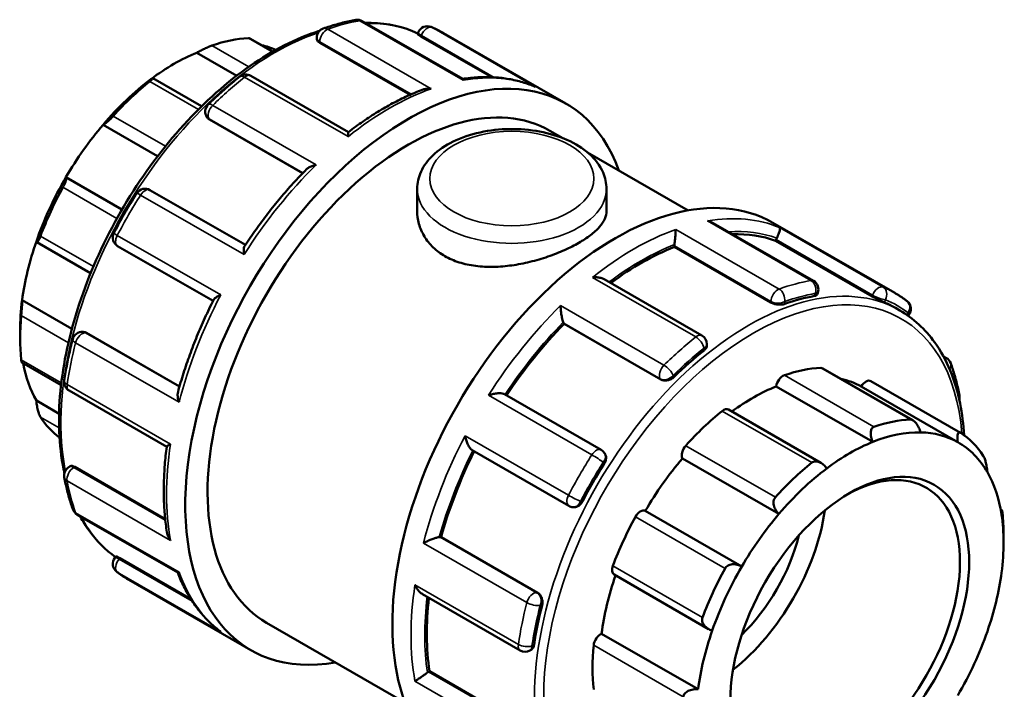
# Model space of a CAD drawing. Header units: millimetres. Extents: x -25 to 1015, y -378 to 778.
# Tile 11 of 11: x 758 to 1015, y 603 to 778. Entities that reach past the tile are written whole.
import ezdxf

# ---------------------------------------------------------------- set-up
doc = ezdxf.new("R2010")
doc.units = ezdxf.units.MM
doc.layers.add('Visible (ANSI)', color=7, linetype='Continuous', lineweight=50)
doc.layers.add('Visible Narrow (ANSI)', color=7, linetype='Continuous', lineweight=35)

msp = doc.modelspace()

# ---------------------------------------------------------------- linework, layer by layer
at = {"layer": 'Visible (ANSI)'}
for p, q in [((873.44, 762.502), (847.162, 777.635)), ((823.721, 769.647), (817.757, 773.082)), ((835.263, 772.916), (835.263, 773.277)), ((861.618, 774.225), (861.792, 774.673)), ((862.494, 773.603), (880.991, 762.951)), ((868.429, 774.478), (900.356, 756.092)), ((836.009, 771.978), (859.655, 758.361)), ((803.885, 769.359), (814.31, 763.355)), ((805.121, 755.353), (792.404, 762.676)), ((843.537, 748.613), (817.978, 763.332)), ((806.662, 752.331), (806.54, 752.505)), ((779.353, 750.528), (793.624, 742.311)), ((807.179, 751.866), (831.536, 737.84)), ((896.239, 748.943), (899.564, 747.028)), ((906.044, 743.296), (932.388, 728.126)), ((769.637, 736.771), (784.289, 728.333)), ((816.573, 719.082), (791.621, 733.451)), ((861.518, 733.753), (861.518, 727.996)), ((911.018, 733.753), (911.018, 727.996)), ((965.181, 709.672), (938.903, 724.805)), ((954.52, 724.901), (986.448, 706.515)), ((761.995, 719.816), (776.099, 711.694)), ((783.163, 718.79), (808.111, 704.423)), ((928.783, 718.553), (928.783, 718.815)), ((954.028, 704.015), (928.783, 718.553)), ((955.268, 720.178), (955.381, 720.47)), ((980.513, 705.64), (955.268, 720.178)), ((935.997, 695.369), (910.424, 710.096)), ((966.111, 706.095), (966.285, 706.543)), ((758.187, 704.656), (771.196, 697.165)), ((986.603, 702.618), (987.735, 701.966)), ((989.928, 700.561), (990.087, 700.76)), ((899.953, 698.442), (899.84, 698.603)), ((925.198, 683.904), (899.953, 698.442)), ((757.645, 696.733), (757.645, 694.658)), ((774.115, 696.327), (774.326, 696.308)), ((774.979, 696.094), (799.338, 682.067)), ((937.273, 692.8), (937.273, 693.161)), ((758.09, 688.319), (768.365, 682.402)), ((999.135, 689.965), (999.925, 689.51)), ((991.14, 673.238), (967.593, 686.797)), ((980.181, 683.472), (1003.625, 669.972)), ((770.446, 680.993), (796.001, 666.277)), ((909.64, 665.488), (884.387, 680.03)), ((980.662, 667.56), (955.418, 682.097)), ((1002.899, 667.5), (977.655, 682.037)), ((761.899, 678.365), (767.846, 674.94)), ((967.114, 662.067), (942.904, 676.009)), ((875.93, 665.369), (901.182, 650.827)), ((910.577, 664.569), (910.455, 664.743)), ((956.13, 648.729), (930.886, 663.266)), ((770.446, 661.008), (770.758, 661.188)), ((771.943, 661.014), (795.601, 647.39)), ((902.221, 650.498), (902.432, 650.478)), ((946.414, 634.972), (921.17, 649.509)), ((1014.124, 649.873), (1014.446, 649.688)), ((772.611, 648.497), (798.883, 633.368)), ((867.557, 642.687), (867.753, 642.67)), ((892.998, 628.132), (867.753, 642.67)), ((1014.891, 641.273), (1014.891, 643.348)), ((782.449, 637.247), (782.75, 637.621)), ((783.729, 637.179), (802.326, 626.47)), ((786.088, 631.492), (818.016, 613.106)), ((913.002, 632.856), (937.72, 618.622)), ((862.896, 627.754), (888.465, 613.03)), ((822.133, 620.255), (858.282, 599.438)), ((934.964, 602.857), (909.72, 617.394)), ((891.008, 613.03), (891.32, 613.21)), ((864.491, 607.458), (864.717, 607.589)), ((889.963, 593.051), (864.717, 607.589))]:
    msp.add_line(p, q, dxfattribs=at)
for centre, start, end in [((845.891, 775.427), 60.06401, 99.77411), ((837.81, 773.277), 109.6061, 180), ((864.167, 773.752), 67.18727, 158.80211), ((816.706, 761.124), 60.06401, 128.50293), ((808.626, 753.968), 134.40545, 215.02709), ((790.349, 731.243), 60.06401, 147.54395), ((784.434, 720.998), 152.4555, 240.06401), ((963.91, 707.464), 338.80211, 60.06401), ((988.102, 702.356), 321.19183, 52.56157), ((773.882, 693.79), 84.76275, 165.57605), ((934.726, 693.161), 0, 60.06401), ((998.654, 687.302), 20.07538, 60.06401), ((771.717, 683.201), 171.46277, 240.06401), ((1000.819, 679.206), 346.07005, 10.28688), ((908.369, 663.28), 35.02709, 60.06401), ((771.717, 658.801), 119.93599, 190.28688), ((773.882, 650.705), 200.07538, 240.06401), ((902.453, 653.035), 240.06401, 264.76275), ((784.434, 635.65), 141.19183, 232.56157), ((889.736, 615.238), 240.06401, 299.93599)]:
    msp.add_arc(centre, 2.548, start, end, dxfattribs=at)
for centre, major_axis, start_param, end_param in [((799.681, 718.865), (29.667, 51.517), 0.3497393, 0.5888711), ((797.88, 719.903), (28.395, 49.309), 0.0595488, 0.1777829), ((797.88, 719.903), (-28.395, -49.309), 3.7752436, 4.0748706), ((859.186, 684.599), (41.17, 71.493), 5.8321585, 9.8758048), ((797.88, 719.903), (-28.395, -49.309), 4.0748706, 4.4035621), ((799.681, 718.865), (29.667, 51.517), 0.9780578, 1.2171896), ((859.186, 684.599), (37.053, 64.344), 0, 3.1415927), ((797.88, 719.903), (-28.395, -49.309), 4.4035621, 4.7031891), ((797.88, 719.903), (-28.395, -49.309), 4.7031891, 5.0318807), ((913.35, 653.408), (41.17, 71.493), 0, 3.1415927), ((799.681, 718.865), (29.667, 51.517), 1.6063764, 1.8455081), ((920.032, 649.56), (39.523, 68.633), 0.1029728, 0.3416182), ((797.88, 719.903), (-28.395, -49.309), 5.0318807, 5.3315077), ((920.032, 649.56), (39.523, 68.633), 0.6265716, 0.9250081), ((930.584, 719.852), (-1.271, -2.208), 5.32404, 5.4958534), ((956.941, 720.327), (-1.271, -2.208), 4.8004412, 4.9722547), ((947.079, 633.984), (-39.523, -68.633), 3.5910103, 3.7355051), ((797.88, 719.903), (-28.395, -49.309), 5.3315077, 5.4958534), ((947.079, 633.984), (39.523, 68.633), 0, 0.0703137), ((799.681, 718.865), (29.667, 51.517), 2.2346949, 2.4738267), ((920.032, 649.56), (39.523, 68.633), 1.1501704, 1.4617778), ((901.4, 700.543), (-1.271, -2.208), 5.8476388, 6.0194522), ((947.079, 633.984), (-39.523, -68.633), 4.1146091, 4.2591039), ((797.88, 719.903), (-28.395, -49.309), 5.6914664, 5.9598262), ((949.413, 632.641), (29.667, 51.517), 0.3497393, 0.5888711), ((966.321, 684.589), (1.271, 2.208), 0, 0.3497393), ((957.193, 682.762), (1.271, 2.208), 0.5888711, 2.1820573), ((949.413, 632.641), (28.395, 49.309), 0.0053324, 0.1777829), ((978.91, 681.264), (1.271, 2.208), 0, 1.5537388), ((949.413, 632.641), (-28.395, -49.309), 3.7752436, 4.0646178), ((949.413, 632.641), (-29.667, -51.517), 4.1196505, 4.3587823), ((941.633, 673.801), (1.271, 2.208), 0, 0.9780578), ((799.681, 718.865), (-29.667, -51.517), 6.0046061, 6.211518), ((972.855, 619.141), (29.667, 51.517), 0.3497393, 0.5888711), ((974.656, 618.104), (28.395, 49.309), 0.3049594, 0.6336509), ((974.656, 618.104), (28.395, 49.309), 0.0053324, 0.3049594), ((972.855, 619.141), (29.667, 51.517), 6.0046061, 6.2437379), ((974.656, 618.104), (28.395, 49.309), 0.6336509, 0.933278), ((974.656, 618.104), (28.395, 49.309), 5.9598262, 6.2885177), ((920.032, 649.56), (39.523, 68.633), 1.6758989, 1.9875549), ((932.504, 665.115), (-1.271, -2.208), 4.3587823, 5.9519685), ((947.079, 633.984), (-39.523, -68.633), 4.6382079, 4.7827027), ((949.413, 632.641), (-28.395, -49.309), 4.4035621, 4.7031891), ((973.455, 618.795), (21.19, 36.798), 2.3739895, 7.0507885), ((972.855, 619.141), (-29.667, -51.517), 4.1196505, 4.3587823), ((974.656, 618.104), (28.395, 49.309), 0.933278, 1.2619695), ((974.656, 618.104), (28.395, 49.309), 5.6601992, 5.9598262), ((919.915, 647.291), (1.271, 2.208), 0.0131901, 1.6063764), ((938.594, 638.871), (21.19, 36.798), 4.1092566, 5.3155213), ((972.855, 619.141), (29.667, 51.517), 5.4958534, 5.6154193), ((949.413, 632.641), (-29.667, -51.517), 4.747969, 4.9871008), ((974.656, 618.104), (28.395, 49.309), 1.2619695, 1.5615965), ((974.656, 618.104), (-28.395, -49.309), 2.189915, 2.5186065), ((866.656, 640.365), (1.271, 2.208), 0.2598657, 0.4316791), ((938.594, 638.871), (16.952, 29.438), 4.2539189, 5.1708591), ((914.274, 635.064), (-1.271, -2.208), 4.9871008, 6.2831853), ((972.855, 619.141), (-29.667, -51.517), 4.747969, 4.9871008), ((974.656, 618.104), (28.395, 49.309), 1.5615965, 1.890288), ((949.413, 632.641), (-28.395, -49.309), 5.0339476, 5.3315077), ((974.656, 618.104), (-28.395, -49.309), 1.890288, 2.189915), ((920.032, 649.56), (39.523, 68.633), 2.2125494, 2.5111537), ((947.079, 633.984), (-39.523, -68.633), 5.1618067, 5.3063014), ((974.656, 618.104), (28.395, 49.309), 1.890288, 2.189915), ((909.465, 615.185), (1.271, 2.208), 0.6415086, 2.2346949), ((974.656, 618.104), (-28.395, -49.309), 1.5615965, 1.890288), ((949.413, 632.641), (-29.667, -51.517), 5.3762875, 5.6154193), ((864.491, 605.376), (-1.271, -2.208), 3.9250571, 4.0968706)]:
    msp.add_ellipse(centre, major_axis=major_axis, ratio=0.5780931, start_param=start_param, end_param=end_param, dxfattribs=at)
msp.add_ellipse((974.656, 618.104), major_axis=(-22.038, -38.27), ratio=0.5780931, dxfattribs=at)
for points, knots in [([(845.458, 777.938), (844.9, 777.842), (844.34, 777.735), (843.215, 777.498), (842.651, 777.369), (841.52, 777.089), (840.952, 776.938), (839.815, 776.614), (839.244, 776.442), (838.102, 776.075), (837.529, 775.882), (836.955, 775.677)], [5.9473338, 5.9473338, 5.9473338, 5.9473338, 5.97695465, 5.97695465, 6.0065755, 6.0065755, 6.03619634, 6.03619634, 6.06581719, 6.06581719, 6.09543804, 6.09543804, 6.09543804, 6.09543804]), ([(861.695, 774.424), (857.989, 776.146), (853.865, 777.059), (849, 777.161), (848.503, 777.161), (848.004, 777.15)], [5.55049108, 5.55049108, 5.55049108, 5.55049108, 5.80674913, 5.80674913, 5.83565224, 5.83565224, 5.83565224, 5.83565224]), ([(868.429, 774.478), (868.218, 774.599), (868.005, 774.718), (867.577, 774.951), (867.362, 775.064), (866.928, 775.286), (866.71, 775.394), (866.27, 775.605), (866.049, 775.708), (865.604, 775.908), (865.38, 776.006), (865.155, 776.1)], [5.499720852, 5.499720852, 5.499720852, 5.499720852, 5.514144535, 5.514144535, 5.528568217, 5.528568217, 5.5429919, 5.5429919, 5.557415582, 5.557415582, 5.571839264, 5.571839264, 5.571839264, 5.571839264]), ([(836.024, 775.094), (834.85, 774.728), (833.669, 774.314), (826.486, 771.525), (820.377, 767.996), (808.505, 758.915), (802.744, 753.358), (792.156, 740.8), (787.329, 733.802), (779.082, 719.065), (775.663, 711.33), (770.572, 695.882), (768.903, 688.172), (767.503, 673.535), (767.774, 666.611), (769.097, 660.088), (769.169, 659.75), (769.244, 659.414)], [6.0585851, 6.0585851, 6.0585851, 6.0585851, 6.1223763, 6.1223763, 6.4453094, 6.4453094, 6.7688344, 6.7688344, 7.0917518, 7.0917518, 7.4144352, 7.4144352, 7.7374202, 7.7374202, 8.0610068, 8.0610068, 8.0788216, 8.0788216, 8.0788216, 8.0788216]), ([(817.757, 773.082), (817.726, 773.1), (817.686, 773.114), (817.561, 773.139), (817.463, 773.145), (817.347, 773.14)], [1.299233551, 1.299233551, 1.299233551, 1.299233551, 1.334293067, 1.334293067, 1.388474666, 1.388474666, 1.388474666, 1.388474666]), ([(836.009, 771.978), (835.783, 772.108), (835.587, 772.265), (835.327, 772.591), (835.264, 772.761), (835.263, 772.914), (835.263, 772.915), (835.263, 772.916)], [0, 0, 0, 0, 0.09586496, 0.09586496, 0.19172991, 0.19172991, 0.19248235, 0.19248235, 0.19248235, 0.19248235]), ([(862.494, 773.603), (862.268, 773.733), (862.063, 773.859), (861.764, 774.062), (861.67, 774.138), (861.62, 774.201), (861.615, 774.215), (861.619, 774.224)], [0, 0, 0, 0, 0.09586496, 0.09586496, 0.19172991, 0.19172991, 0.2308501, 0.2308501, 0.2308501, 0.2308501]), ([(807.81, 771.231), (807.684, 771.187), (807.542, 771.133), (807.235, 771.011), (807.07, 770.942), (806.563, 770.721), (806.206, 770.555), (805.502, 770.215), (805.112, 770.018), (804.428, 769.66), (804.129, 769.497), (803.885, 769.359)], [0.48042163, 0.48042163, 0.48042163, 0.48042163, 0.53460323, 0.53460323, 0.58878483, 0.58878483, 0.69714803, 0.69714803, 0.82899565, 0.82899565, 0.95281291, 0.95281291, 0.95281291, 0.95281291]), ([(791.874, 762.442), (792.047, 762.539), (792.195, 762.615), (792.391, 762.692), (792.432, 762.688), (792.377, 762.591), (792.3, 762.507), (792.085, 762.312), (791.997, 762.236), (791.794, 762.065), (791.678, 761.97), (791.553, 761.869)], [0.91608339, 0.91608339, 0.91608339, 0.91608339, 1.03990065, 1.03990065, 1.17174827, 1.17174827, 1.28011147, 1.28011147, 1.33429307, 1.33429307, 1.38847467, 1.38847467, 1.38847467, 1.38847467]), ([(815.12, 763.118), (814.557, 762.67), (813.996, 762.214), (812.879, 761.285), (812.322, 760.812), (811.212, 759.85), (810.66, 759.361), (809.56, 758.367), (809.013, 757.862), (807.924, 756.836), (807.382, 756.316), (806.843, 755.788)], [0.18774727, 0.18774727, 0.18774727, 0.18774727, 0.21736812, 0.21736812, 0.24698896, 0.24698896, 0.27660981, 0.27660981, 0.30623066, 0.30623066, 0.33585151, 0.33585151, 0.33585151, 0.33585151]), ([(892.046, 760.59), (890.931, 761.052), (889.783, 761.447), (887.431, 762.104), (886.227, 762.365), (883.771, 762.753), (882.519, 762.88), (879.975, 763), (878.684, 762.994), (876.074, 762.849), (874.756, 762.712), (873.425, 762.511)], [5.57515793, 5.57515793, 5.57515793, 5.57515793, 5.64639606, 5.64639606, 5.71763418, 5.71763418, 5.78887231, 5.78887231, 5.86011044, 5.86011044, 5.93103259, 5.93103259, 5.93103259, 5.93103259]), ([(873.531, 762.16), (873.531, 762.162), (873.531, 762.163), (873.523, 762.302), (873.505, 762.403), (873.466, 762.48), (873.454, 762.494), (873.44, 762.502)], [-0.00101702, -0.00101702, -0.00101702, -0.00101702, 0, 0, 0.11347496, 0.11347496, 0.15634925, 0.15634925, 0.15634925, 0.15634925]), ([(862.846, 759.676), (862.885, 759.691), (862.925, 759.706), (863.306, 759.837), (863.668, 759.912), (864.413, 759.987), (864.802, 759.984), (865.187, 759.943), (865.19, 759.942), (865.193, 759.942)], [0.250557, 0.250557, 0.250557, 0.250557, 0.26337663, 0.26337663, 0.37211938, 0.37211938, 0.48631518, 0.48631518, 0.48732246, 0.48732246, 0.48732246, 0.48732246]), ([(892.046, 760.59), (892.16, 760.543), (892.272, 760.492), (892.384, 760.435), (892.387, 760.433), (892.39, 760.432)], [0.449290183, 0.449290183, 0.449290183, 0.449290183, 0.486315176, 0.486315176, 0.487322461, 0.487322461, 0.487322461, 0.487322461]), ([(862.846, 759.676), (861.558, 759.187), (860.266, 758.645), (857.678, 757.46), (856.383, 756.816), (853.793, 755.43), (852.5, 754.688), (849.918, 753.108), (848.631, 752.271), (846.068, 750.505), (844.792, 749.576), (843.525, 748.604)], [6.11532706, 6.11532706, 6.11532706, 6.11532706, 6.18169546, 6.18169546, 6.24806386, 6.24806386, 6.31443226, 6.31443226, 6.38080066, 6.38080066, 6.44716906, 6.44716906, 6.44716906, 6.44716906]), ([(782.015, 752.794), (781.899, 752.665), (781.775, 752.532), (781.52, 752.266), (781.388, 752.134), (780.999, 751.754), (780.746, 751.524), (780.271, 751.117), (780.026, 750.927), (779.628, 750.658), (779.47, 750.572), (779.353, 750.528)], [0.48042163, 0.48042163, 0.48042163, 0.48042163, 0.53460323, 0.53460323, 0.58878483, 0.58878483, 0.69714803, 0.69714803, 0.82899565, 0.82899565, 0.95281291, 0.95281291, 0.95281291, 0.95281291]), ([(861.518, 733.753), (861.518, 735.3), (861.872, 736.841), (863.227, 739.812), (864.275, 741.221), (867.052, 743.9), (868.867, 745.119), (873.045, 747.168), (875.433, 747.975), (880.462, 749.073), (883.1, 749.368), (888.379, 749.436), (891.018, 749.212), (896.076, 748.26), (898.494, 747.531), (902.889, 745.584), (904.866, 744.363), (908.077, 741.492), (909.341, 739.848), (910.705, 736.659), (911.018, 735.209), (911.018, 733.753)], [2.3561945, 2.3561945, 2.3561945, 2.3561945, 2.6128927, 2.6128927, 2.8944223, 2.8944223, 3.2214898, 3.2214898, 3.5644956, 3.5644956, 3.9047069, 3.9047069, 4.2428457, 4.2428457, 4.5825846, 4.5825846, 4.9255879, 4.9255879, 5.2562887, 5.2562887, 5.4977871, 5.4977871, 5.4977871, 5.4977871]), ([(843.417, 747.402), (843.417, 747.404), (843.417, 747.406), (843.417, 747.665), (843.422, 747.892), (843.443, 748.255), (843.458, 748.398), (843.492, 748.551), (843.507, 748.59), (843.525, 748.604)], [-0.00101702, -0.00101702, -0.00101702, -0.00101702, 0, 0, 0.11347496, 0.11347496, 0.22168915, 0.22168915, 0.29170147, 0.29170147, 0.29170147, 0.29170147]), ([(832.537, 738.866), (832.691, 739.021), (832.878, 739.164), (833.356, 739.46), (833.664, 739.604), (834.331, 739.847), (834.696, 739.946), (835.073, 740.016), (835.076, 740.017), (835.079, 740.017)], [0.18041723, 0.18041723, 0.18041723, 0.18041723, 0.26337663, 0.26337663, 0.37211938, 0.37211938, 0.48631518, 0.48631518, 0.48732246, 0.48732246, 0.48732246, 0.48732246]), ([(769.637, 736.771), (769.696, 736.732), (769.732, 736.645), (769.735, 736.356), (769.697, 736.145), (769.558, 735.683), (769.46, 735.417), (769.265, 734.969), (769.192, 734.812), (769.035, 734.492), (768.95, 734.33), (768.863, 734.172)], [0.91608339, 0.91608339, 0.91608339, 0.91608339, 1.03990065, 1.03990065, 1.17174827, 1.17174827, 1.28011147, 1.28011147, 1.33429307, 1.33429307, 1.38847467, 1.38847467, 1.38847467, 1.38847467]), ([(832.537, 738.866), (831.366, 737.681), (830.21, 736.46), (827.933, 733.955), (826.812, 732.67), (824.609, 730.04), (823.527, 728.696), (821.406, 725.952), (820.367, 724.553), (818.337, 721.706), (817.346, 720.258), (816.381, 718.789)], [0.36075808, 0.36075808, 0.36075808, 0.36075808, 0.4257315, 0.4257315, 0.49070491, 0.49070491, 0.55567832, 0.55567832, 0.62065174, 0.62065174, 0.68562515, 0.68562515, 0.68562515, 0.68562515]), ([(788.2, 732.61), (787.769, 731.933), (787.344, 731.252), (786.505, 729.881), (786.091, 729.192), (785.275, 727.807), (784.873, 727.11), (784.081, 725.711), (783.691, 725.008), (782.924, 723.596), (782.546, 722.887), (782.175, 722.176)], [0.71134604, 0.71134604, 0.71134604, 0.71134604, 0.74096689, 0.74096689, 0.77058774, 0.77058774, 0.80020859, 0.80020859, 0.82982944, 0.82982944, 0.85945028, 0.85945028, 0.85945028, 0.85945028]), ([(911.018, 727.996), (911.018, 727.323), (910.871, 726.626), (910.251, 725.209), (909.777, 724.489), (908.519, 723.054), (907.734, 722.338), (905.913, 720.944), (904.877, 720.266), (902.661, 718.99), (901.411, 718.352), (898.696, 717.134), (897.231, 716.554), (894.182, 715.508), (892.595, 715.042), (889.41, 714.267), (887.812, 713.96), (884.723, 713.527), (883.125, 713.386), (879.94, 713.317), (878.354, 713.389), (875.306, 713.779), (873.841, 714.096), (871.125, 714.966), (869.875, 715.518), (867.659, 716.795), (866.623, 717.559), (864.802, 719.301), (864.017, 720.279), (862.759, 722.37), (862.286, 723.483), (861.665, 725.744), (861.518, 726.89), (861.518, 727.996)], [1.880694, 1.880694, 1.880694, 1.880694, 2.3506494, 2.3506494, 2.8206049, 2.8206049, 3.2905603, 3.2905603, 3.7605157, 3.7605157, 4.2304712, 4.2304712, 4.7004266, 4.7004266, 5.170382, 5.170382, 5.6403375, 5.6403375, 6.110511, 6.110511, 6.5806845, 6.5806845, 7.050858, 7.050858, 7.5210315, 7.5210315, 7.991205, 7.991205, 8.4613785, 8.4613785, 8.931552, 8.931552, 9.4017255, 9.4017255, 9.4017255, 9.4017255]), ([(938.903, 724.805), (938.788, 724.871), (938.668, 724.933), (938.205, 725.148), (937.84, 725.267), (937.463, 725.347), (937.46, 725.347), (937.457, 725.348)], [0.33146602, 0.33146602, 0.33146602, 0.33146602, 0.37211938, 0.37211938, 0.48631518, 0.48631518, 0.48732246, 0.48732246, 0.48732246, 0.48732246]), ([(762.969, 721.397), (762.907, 721.233), (762.843, 721.073), (762.717, 720.778), (762.654, 720.642), (762.476, 720.281), (762.369, 720.104), (762.181, 719.857), (762.093, 719.795), (761.965, 719.814), (761.923, 719.886), (761.899, 720)], [0.48042163, 0.48042163, 0.48042163, 0.48042163, 0.53460323, 0.53460323, 0.58878483, 0.58878483, 0.69714803, 0.69714803, 0.82899565, 0.82899565, 0.95281291, 0.95281291, 0.95281291, 0.95281291]), ([(929.119, 723.13), (929.119, 723.128), (929.119, 723.127), (929.119, 722.95), (929.114, 722.736), (929.093, 722.253), (929.078, 721.985), (929.036, 721.385), (929.009, 721.047), (928.953, 720.426), (928.925, 720.15), (928.868, 719.641), (928.84, 719.413), (928.811, 719.197), (928.81, 719.192), (928.809, 719.186)], [-0.00101702, -0.00101702, -0.00101702, -0.00101702, 0, 0, 0.11347496, 0.11347496, 0.22168915, 0.22168915, 0.333209, 0.333209, 0.41671444, 0.41671444, 0.48912895, 0.48912895, 0.49099208, 0.49099208, 0.49099208, 0.49099208]), ([(956.316, 723.619), (956.316, 723.619), (956.317, 723.619), (956.36, 723.57), (956.383, 723.484), (956.387, 723.242), (956.37, 723.088), (956.288, 722.703), (956.222, 722.466), (956.055, 721.985), (955.968, 721.759), (955.774, 721.308), (955.674, 721.094), (955.564, 720.876), (955.561, 720.87), (955.558, 720.865)], [-0.00101702, -0.00101702, -0.00101702, -0.00101702, 0, 0, 0.11347496, 0.11347496, 0.22168915, 0.22168915, 0.333209, 0.333209, 0.41671444, 0.41671444, 0.48912895, 0.48912895, 0.49099208, 0.49099208, 0.49099208, 0.49099208]), ([(816.22, 716.568), (816.22, 716.571), (816.219, 716.574), (816.176, 716.912), (816.153, 717.233), (816.149, 717.809), (816.166, 718.069), (816.244, 718.494), (816.301, 718.668), (816.381, 718.789)], [-0.00101702, -0.00101702, -0.00101702, -0.00101702, 0, 0, 0.11347496, 0.11347496, 0.22168915, 0.22168915, 0.32161704, 0.32161704, 0.32161704, 0.32161704]), ([(910.424, 710.096), (910.168, 710.243), (909.876, 710.357), (909.23, 710.534), (908.868, 710.59), (908.123, 710.641), (907.734, 710.632), (907.349, 710.59), (907.346, 710.59), (907.343, 710.589)], [0.16592125, 0.16592125, 0.16592125, 0.16592125, 0.26337663, 0.26337663, 0.37211938, 0.37211938, 0.48631518, 0.48631518, 0.48732246, 0.48732246, 0.48732246, 0.48732246]), ([(808.269, 704.74), (808.333, 704.867), (808.449, 704.999), (808.772, 705.278), (808.99, 705.426), (809.497, 705.716), (809.791, 705.86), (810.111, 705.994), (810.114, 705.995), (810.116, 705.996)], [0.16771955, 0.16771955, 0.16771955, 0.16771955, 0.26337663, 0.26337663, 0.37211938, 0.37211938, 0.48631518, 0.48631518, 0.48732246, 0.48732246, 0.48732246, 0.48732246]), ([(966.111, 706.095), (966.086, 706.03), (966.037, 705.97), (965.845, 705.831), (965.658, 705.767), (965.441, 705.729)], [1.00570758, 1.00570758, 1.00570758, 1.00570758, 1.06417259, 1.06417259, 1.16175779, 1.16175779, 1.16175779, 1.16175779]), ([(983.717, 704.054), (983.543, 704.127), (983.312, 704.23), (982.781, 704.475), (982.482, 704.616), (981.912, 704.896), (981.602, 705.052), (981.016, 705.359), (980.739, 705.51), (980.513, 705.64)], [0.38795717, 0.38795717, 0.38795717, 0.38795717, 0.48554237, 0.48554237, 0.58312757, 0.58312757, 0.67899252, 0.67899252, 0.77485748, 0.77485748, 0.77485748, 0.77485748]), ([(989.651, 704.379), (989.446, 704.536), (989.24, 704.69), (988.823, 704.992), (988.613, 705.14), (988.19, 705.43), (987.976, 705.573), (987.545, 705.852), (987.328, 705.989), (986.891, 706.256), (986.67, 706.387), (986.448, 706.515)], [5.423735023, 5.423735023, 5.423735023, 5.423735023, 5.438932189, 5.438932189, 5.454129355, 5.454129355, 5.469326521, 5.469326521, 5.484523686, 5.484523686, 5.499720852, 5.499720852, 5.499720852, 5.499720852]), ([(758.187, 704.656), (758.189, 704.451), (758.185, 704.186), (758.162, 703.543), (758.142, 703.159), (758.096, 702.437), (758.069, 702.059), (758.024, 701.497), (758.008, 701.311), (757.976, 700.954), (757.96, 700.784), (757.945, 700.628)], [0.91608339, 0.91608339, 0.91608339, 0.91608339, 1.03990065, 1.03990065, 1.17174827, 1.17174827, 1.28011147, 1.28011147, 1.33429307, 1.33429307, 1.38847467, 1.38847467, 1.38847467, 1.38847467]), ([(808.269, 704.74), (807.48, 703.17), (806.722, 701.587), (805.271, 698.405), (804.578, 696.805), (803.261, 693.595), (802.637, 691.985), (801.46, 688.76), (800.907, 687.145), (799.874, 683.918), (799.395, 682.306), (798.953, 680.698)], [0.88517459, 0.88517459, 0.88517459, 0.88517459, 0.95014397, 0.95014397, 1.01511335, 1.01511335, 1.08008273, 1.08008273, 1.14505211, 1.14505211, 1.2100215, 1.2100215, 1.2100215, 1.2100215]), ([(899.005, 703.205), (899.005, 703.202), (899.005, 703.2), (899.013, 702.912), (899.031, 702.599), (899.086, 701.95), (899.123, 701.612), (899.219, 700.909), (899.28, 700.539), (899.406, 699.909), (899.466, 699.646), (899.588, 699.199), (899.646, 699.015), (899.706, 698.859), (899.707, 698.855), (899.709, 698.851)], [-0.00101702, -0.00101702, -0.00101702, -0.00101702, 0, 0, 0.11347496, 0.11347496, 0.22168915, 0.22168915, 0.333209, 0.333209, 0.41671444, 0.41671444, 0.48912895, 0.48912895, 0.49099208, 0.49099208, 0.49099208, 0.49099208]), ([(957.631, 703.651), (957.405, 703.571), (957.119, 703.51), (956.489, 703.452), (956.145, 703.455), (955.505, 703.518), (955.165, 703.581), (954.54, 703.764), (954.254, 703.885), (954.028, 704.015)], [0.38795717, 0.38795717, 0.38795717, 0.38795717, 0.48554237, 0.48554237, 0.58312757, 0.58312757, 0.67899252, 0.67899252, 0.77485748, 0.77485748, 0.77485748, 0.77485748]), ([(1004.578, 669.298), (1004.399, 672.175), (1004.042, 674.944), (1002.258, 683.741), (1000.028, 689.169), (994.381, 697.073), (991.29, 699.918), (987.735, 701.966)], [4.78153106, 4.78153106, 4.78153106, 4.78153106, 4.91941419, 4.91941419, 5.24191597, 5.24191597, 5.49972085, 5.49972085, 5.49972085, 5.49972085]), ([(771.415, 694.425), (771.227, 693.693), (771.046, 692.963), (770.702, 691.505), (770.538, 690.778), (770.226, 689.327), (770.078, 688.603), (769.798, 687.16), (769.667, 686.441), (769.42, 685.006), (769.304, 684.291), (769.198, 683.579)], [1.23494482, 1.23494482, 1.23494482, 1.23494482, 1.26456567, 1.26456567, 1.29418651, 1.29418651, 1.32380736, 1.32380736, 1.35342821, 1.35342821, 1.38304906, 1.38304906, 1.38304906, 1.38304906]), ([(937.273, 692.8), (937.273, 692.584), (937.209, 692.347), (936.948, 691.893), (936.752, 691.677), (936.527, 691.498)], [0.96734348, 0.96734348, 0.96734348, 0.96734348, 1.06455081, 1.06455081, 1.16175814, 1.16175814, 1.16175814, 1.16175814]), ([(757.945, 689.034), (757.96, 688.896), (757.976, 688.774), (758.008, 688.573), (758.024, 688.494), (758.057, 688.365), (758.075, 688.329), (758.09, 688.319)], [0.48042163, 0.48042163, 0.48042163, 0.48042163, 0.53460323, 0.53460323, 0.58878483, 0.58878483, 0.6555458, 0.6555458, 0.6555458, 0.6555458]), ([(1003.326, 679.661), (1003.217, 680.261), (1003.099, 680.855), (1002.847, 682.031), (1002.712, 682.613), (1002.425, 683.762), (1002.273, 684.33), (1001.952, 685.453), (1001.783, 686.008), (1001.428, 687.103), (1001.242, 687.643), (1001.047, 688.176)], [4.90013625, 4.90013625, 4.90013625, 4.90013625, 4.9297571, 4.9297571, 4.95937794, 4.95937794, 4.98899879, 4.98899879, 5.01861964, 5.01861964, 5.04824049, 5.04824049, 5.04824049, 5.04824049]), ([(928.718, 684.581), (928.5, 684.369), (928.224, 684.167), (927.613, 683.85), (927.28, 683.736), (926.655, 683.616), (926.323, 683.6), (925.708, 683.678), (925.424, 683.774), (925.198, 683.904)], [0.38795824, 0.38795824, 0.38795824, 0.38795824, 0.48554344, 0.48554344, 0.58312863, 0.58312863, 0.67899359, 0.67899359, 0.77485855, 0.77485855, 0.77485855, 0.77485855]), ([(799.228, 677.922), (799.227, 677.925), (799.226, 677.928), (799.1, 678.283), (799.004, 678.643), (798.881, 679.331), (798.85, 679.665), (798.863, 680.234), (798.893, 680.478), (798.953, 680.698)], [-0.00101702, -0.00101702, -0.00101702, -0.00101702, 0, 0, 0.11347496, 0.11347496, 0.22168915, 0.22168915, 0.30910869, 0.30910869, 0.30910869, 0.30910869]), ([(884.387, 680.03), (884.298, 680.082), (884.192, 680.126), (883.867, 680.224), (883.627, 680.262), (883.032, 680.303), (882.665, 680.29), (881.938, 680.214), (881.574, 680.151), (880.852, 679.985), (880.492, 679.88), (880.152, 679.758), (880.149, 679.757), (880.146, 679.756)], [0.02358174, 0.02358174, 0.02358174, 0.02358174, 0.07164679, 0.07164679, 0.1538688, 0.1538688, 0.26337663, 0.26337663, 0.37211938, 0.37211938, 0.48631518, 0.48631518, 0.48732246, 0.48732246, 0.48732246, 0.48732246]), ([(761.899, 678.365), (761.923, 678.026), (761.965, 677.634), (762.093, 676.787), (762.181, 676.329), (762.369, 675.551), (762.476, 675.176), (762.654, 674.683), (762.717, 674.529), (762.843, 674.26), (762.907, 674.144), (762.969, 674.051)], [0.91608339, 0.91608339, 0.91608339, 0.91608339, 1.03990065, 1.03990065, 1.17174827, 1.17174827, 1.28011147, 1.28011147, 1.33429307, 1.33429307, 1.38847467, 1.38847467, 1.38847467, 1.38847467]), ([(990.521, 673.416), (990.637, 673.421), (990.761, 673.4), (991.016, 673.31), (991.147, 673.24), (991.537, 672.971), (991.79, 672.711), (992.265, 672.103), (992.51, 671.698), (992.908, 670.873), (993.066, 670.456), (993.182, 670.066)], [0.48042163, 0.48042163, 0.48042163, 0.48042163, 0.53460323, 0.53460323, 0.58878483, 0.58878483, 0.69714803, 0.69714803, 0.82899565, 0.82899565, 0.95281291, 0.95281291, 0.95281291, 0.95281291]), ([(980.662, 667.56), (980.489, 667.938), (980.341, 668.358), (980.145, 669.223), (980.104, 669.668), (980.159, 670.382), (980.236, 670.709), (980.451, 671.098), (980.539, 671.212), (980.742, 671.394), (980.858, 671.463), (980.983, 671.507)], [0.91608339, 0.91608339, 0.91608339, 0.91608339, 1.03990065, 1.03990065, 1.17174827, 1.17174827, 1.28011147, 1.28011147, 1.33429307, 1.33429307, 1.38847467, 1.38847467, 1.38847467, 1.38847467]), ([(1002.899, 667.5), (1002.84, 667.874), (1002.804, 668.259), (1002.801, 668.98), (1002.839, 669.309), (1002.978, 669.755), (1003.075, 669.923), (1003.271, 670.037), (1003.344, 670.053), (1003.501, 670.034), (1003.586, 670), (1003.673, 669.942)], [0.91608339, 0.91608339, 0.91608339, 0.91608339, 1.03990065, 1.03990065, 1.17174827, 1.17174827, 1.28011147, 1.28011147, 1.33429307, 1.33429307, 1.38847467, 1.38847467, 1.38847467, 1.38847467]), ([(796.003, 666.293), (796.006, 666.314), (796.03, 666.346), (796.141, 666.45), (796.257, 666.536), (796.565, 666.74), (796.762, 666.861), (796.99, 666.993), (796.992, 666.994), (796.994, 666.995)], [0.19698699, 0.19698699, 0.19698699, 0.19698699, 0.26337663, 0.26337663, 0.37211938, 0.37211938, 0.48631518, 0.48631518, 0.48732246, 0.48732246, 0.48732246, 0.48732246]), ([(874.042, 669.184), (874.043, 669.181), (874.043, 669.178), (874.107, 668.828), (874.194, 668.47), (874.407, 667.773), (874.532, 667.43), (874.826, 666.763), (874.998, 666.435), (875.332, 665.932), (875.485, 665.74), (875.739, 665.498), (875.835, 665.423), (875.93, 665.369)], [-0.00101702, -0.00101702, -0.00101702, -0.00101702, 0, 0, 0.11347496, 0.11347496, 0.22168915, 0.22168915, 0.333209, 0.333209, 0.41671444, 0.41671444, 0.46820812, 0.46820812, 0.46820812, 0.46820812]), ([(796.003, 666.293), (795.793, 664.707), (795.625, 663.136), (795.375, 660.03), (795.292, 658.494), (795.211, 655.465), (795.213, 653.971), (795.304, 651.031), (795.393, 649.585), (795.656, 646.747), (795.831, 645.354), (796.049, 643.992)], [1.40684116, 1.40684116, 1.40684116, 1.40684116, 1.47319051, 1.47319051, 1.53953985, 1.53953985, 1.60588919, 1.60588919, 1.67223854, 1.67223854, 1.73858788, 1.73858788, 1.73858788, 1.73858788]), ([(910.577, 664.568), (910.593, 664.546), (910.608, 664.523), (910.772, 664.264), (910.866, 663.983), (910.937, 663.416), (910.918, 663.091), (910.757, 662.449), (910.615, 662.131), (910.441, 661.856)], [0.86127574, 0.86127574, 0.86127574, 0.86127574, 0.87072351, 0.87072351, 0.96658846, 0.96658846, 1.06417366, 1.06417366, 1.16175886, 1.16175886, 1.16175886, 1.16175886]), ([(964.726, 662.145), (964.852, 662.246), (964.994, 662.325), (965.301, 662.437), (965.466, 662.469), (965.973, 662.496), (966.33, 662.419), (967.034, 662.141), (967.424, 661.897), (968.108, 661.313), (968.407, 660.98), (968.651, 660.643)], [0.48042163, 0.48042163, 0.48042163, 0.48042163, 0.53460323, 0.53460323, 0.58878483, 0.58878483, 0.69714803, 0.69714803, 0.82899565, 0.82899565, 0.95281291, 0.95281291, 0.95281291, 0.95281291]), ([(1009.567, 663.956), (1009.629, 663.863), (1009.693, 663.747), (1009.819, 663.477), (1009.882, 663.324), (1010.06, 662.831), (1010.167, 662.455), (1010.355, 661.677), (1010.443, 661.22), (1010.571, 660.372), (1010.613, 659.98), (1010.637, 659.641)], [0.48042163, 0.48042163, 0.48042163, 0.48042163, 0.53460323, 0.53460323, 0.58878483, 0.58878483, 0.69714803, 0.69714803, 0.82899565, 0.82899565, 0.95281291, 0.95281291, 0.95281291, 0.95281291]), ([(770.758, 661.188), (770.758, 661.188), (770.758, 661.188), (770.891, 661.265), (771.071, 661.295), (771.484, 661.234), (771.717, 661.144), (771.943, 661.014)], [-0.19198657, -0.19198657, -0.19198657, -0.19198657, -0.19172991, -0.19172991, -0.09586496, -0.09586496, 0, 0, 0, 0]), ([(769.21, 658.346), (769.319, 657.745), (769.437, 657.151), (769.689, 655.976), (769.824, 655.394), (770.111, 654.244), (770.263, 653.676), (770.584, 652.553), (770.753, 651.999), (771.108, 650.904), (771.294, 650.363), (771.489, 649.83)], [1.75854359, 1.75854359, 1.75854359, 1.75854359, 1.78816444, 1.78816444, 1.81778529, 1.81778529, 1.84740614, 1.84740614, 1.87702699, 1.87702699, 1.90664784, 1.90664784, 1.90664784, 1.90664784]), ([(904.724, 651.954), (904.573, 651.667), (904.369, 651.385), (903.893, 650.923), (903.621, 650.744), (903.093, 650.521), (902.804, 650.462), (902.493, 650.473), (902.462, 650.476), (902.432, 650.478)], [0.38795717, 0.38795717, 0.38795717, 0.38795717, 0.48554237, 0.48554237, 0.58312757, 0.58312757, 0.67899252, 0.67899252, 0.68955902, 0.68955902, 0.68955902, 0.68955902]), ([(956.13, 648.729), (955.83, 649.013), (955.542, 649.356), (955.06, 650.132), (954.873, 650.57), (954.698, 651.351), (954.672, 651.743), (954.769, 652.291), (954.823, 652.467), (954.975, 652.792), (955.073, 652.941), (955.189, 653.07)], [0.91608339, 0.91608339, 0.91608339, 0.91608339, 1.03990065, 1.03990065, 1.17174827, 1.17174827, 1.28011147, 1.28011147, 1.33429307, 1.33429307, 1.38847467, 1.38847467, 1.38847467, 1.38847467]), ([(1014.349, 648.572), (1014.347, 648.845), (1014.351, 649.098), (1014.374, 649.495), (1014.394, 649.631), (1014.44, 649.71), (1014.467, 649.686), (1014.512, 649.513), (1014.528, 649.433), (1014.56, 649.232), (1014.576, 649.111), (1014.591, 648.973)], [0.91608339, 0.91608339, 0.91608339, 0.91608339, 1.03990065, 1.03990065, 1.17174827, 1.17174827, 1.28011147, 1.28011147, 1.33429307, 1.33429307, 1.38847467, 1.38847467, 1.38847467, 1.38847467]), ([(773.401, 648.042), (774.088, 646.778), (774.837, 645.577), (777.624, 641.677), (779.963, 639.32), (782.608, 637.445)], [8.30040239, 8.30040239, 8.30040239, 8.30040239, 8.38350862, 8.38350862, 8.58679382, 8.58679382, 8.58679382, 8.58679382]), ([(796.994, 641.817), (796.992, 641.82), (796.99, 641.823), (796.765, 642.13), (796.571, 642.46), (796.266, 643.132), (796.15, 643.476), (796.068, 643.88), (796.058, 643.936), (796.049, 643.992)], [-0.00101702, -0.00101702, -0.00101702, -0.00101702, 0, 0, 0.11347496, 0.11347496, 0.22168915, 0.22168915, 0.23892362, 0.23892362, 0.23892362, 0.23892362]), ([(867.277, 642.678), (867.118, 642.654), (866.932, 642.613), (866.487, 642.498), (866.232, 642.42), (865.628, 642.217), (865.279, 642.086), (864.619, 641.817), (864.302, 641.678), (863.701, 641.396), (863.415, 641.251), (863.158, 641.112), (863.156, 641.111), (863.154, 641.109)], [0, 0, 0, 0, 0.07164679, 0.07164679, 0.1538688, 0.1538688, 0.26337663, 0.26337663, 0.37211938, 0.37211938, 0.48631518, 0.48631518, 0.48732246, 0.48732246, 0.48732246, 0.48732246]), ([(782.75, 637.621), (782.757, 637.629), (782.772, 637.632), (782.852, 637.621), (782.966, 637.579), (783.291, 637.423), (783.503, 637.309), (783.729, 637.179)], [-0.23072805, -0.23072805, -0.23072805, -0.23072805, -0.19172991, -0.19172991, -0.09586496, -0.09586496, 0, 0, 0, 0]), ([(782.885, 633.627), (783.09, 633.471), (783.296, 633.317), (783.713, 633.015), (783.923, 632.867), (784.346, 632.576), (784.56, 632.434), (784.991, 632.155), (785.208, 632.018), (785.645, 631.75), (785.866, 631.62), (786.088, 631.492)], [2.28214237, 2.28214237, 2.28214237, 2.28214237, 2.297339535, 2.297339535, 2.312536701, 2.312536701, 2.327733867, 2.327733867, 2.342931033, 2.342931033, 2.358128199, 2.358128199, 2.358128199, 2.358128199]), ([(942.037, 634.448), (942.124, 634.606), (942.234, 634.753), (942.496, 635.013), (942.646, 635.126), (943.133, 635.405), (943.511, 635.511), (944.299, 635.598), (944.768, 635.561), (945.645, 635.344), (946.056, 635.173), (946.414, 634.972)], [0.48042163, 0.48042163, 0.48042163, 0.48042163, 0.53460323, 0.53460323, 0.58878483, 0.58878483, 0.69714803, 0.69714803, 0.82899565, 0.82899565, 0.95281291, 0.95281291, 0.95281291, 0.95281291]), ([(798.867, 633.377), (799.356, 632.121), (799.893, 630.908), (801.067, 628.57), (801.704, 627.446), (803.074, 625.297), (803.806, 624.273), (805.363, 622.333), (806.187, 621.417), (807.925, 619.7), (808.838, 618.9), (809.791, 618.161)], [1.92304204, 1.92304204, 1.92304204, 1.92304204, 1.99391379, 1.99391379, 2.06509743, 2.06509743, 2.13628106, 2.13628106, 2.20746469, 2.20746469, 2.27864833, 2.27864833, 2.27864833, 2.27864833]), ([(798.883, 633.368), (798.896, 633.36), (798.915, 633.357), (799.001, 633.362), (799.098, 633.398), (799.226, 633.463), (799.227, 633.463), (799.228, 633.464)], [0.33016126, 0.33016126, 0.33016126, 0.33016126, 0.37211938, 0.37211938, 0.48631518, 0.48631518, 0.48732246, 0.48732246, 0.48732246, 0.48732246]), ([(860.92, 630.183), (860.921, 630.18), (860.922, 630.177), (861.076, 629.829), (861.259, 629.492), (861.668, 628.88), (861.893, 628.598), (862.373, 628.115), (862.629, 627.908), (862.896, 627.754)], [-0.00101702, -0.00101702, -0.00101702, -0.00101702, 0, 0, 0.11347496, 0.11347496, 0.22168915, 0.22168915, 0.32462759, 0.32462759, 0.32462759, 0.32462759]), ([(892.998, 628.132), (893.225, 628.001), (893.45, 627.803), (893.828, 627.307), (893.98, 627.01), (894.187, 626.409), (894.254, 626.064), (894.284, 625.38), (894.247, 625.04), (894.172, 624.747)], [0.77485748, 0.77485748, 0.77485748, 0.77485748, 0.87110048, 0.87110048, 0.96734348, 0.96734348, 1.06455081, 1.06455081, 1.16175814, 1.16175814, 1.16175814, 1.16175814]), ([(938.675, 618.201), (938.283, 618.328), (937.879, 618.512), (937.126, 619), (936.784, 619.31), (936.322, 619.931), (936.149, 620.269), (936.035, 620.799), (936.02, 620.979), (936.043, 621.334), (936.08, 621.509), (936.142, 621.673)], [0.91608339, 0.91608339, 0.91608339, 0.91608339, 1.03990065, 1.03990065, 1.17174827, 1.17174827, 1.28011147, 1.28011147, 1.33429307, 1.33429307, 1.38847467, 1.38847467, 1.38847467, 1.38847467]), ([(810.116, 617.929), (810.114, 617.931), (810.111, 617.933), (810, 618.006), (809.894, 618.081), (809.791, 618.161)], [-0.00101702, -0.00101702, -0.00101702, -0.00101702, 0, 0, 0.039414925, 0.039414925, 0.039414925, 0.039414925]), ([(892.079, 614.512), (892.036, 614.226), (891.946, 613.947), (891.682, 613.493), (891.508, 613.318), (891.32, 613.21)], [0.38795717, 0.38795717, 0.38795717, 0.38795717, 0.48554237, 0.48554237, 0.58287091, 0.58287091, 0.58287091, 0.58287091]), ([(864.183, 607.25), (864.017, 607.121), (863.834, 606.984), (863.424, 606.681), (863.2, 606.52), (862.692, 606.161), (862.415, 605.97), (861.911, 605.63), (861.682, 605.478), (861.265, 605.212), (861.079, 605.097), (860.922, 605.007), (860.921, 605.006), (860.92, 605.005)], [0, 0, 0, 0, 0.07164679, 0.07164679, 0.1538688, 0.1538688, 0.26337663, 0.26337663, 0.37211938, 0.37211938, 0.48631518, 0.48631518, 0.48732246, 0.48732246, 0.48732246, 0.48732246]), ([(931.119, 600.904), (931.134, 601.06), (931.176, 601.215), (931.311, 601.512), (931.404, 601.654), (931.742, 602.047), (932.049, 602.264), (932.745, 602.612), (933.195, 602.748), (934.099, 602.884), (934.549, 602.892), (934.964, 602.857)], [0.48042163, 0.48042163, 0.48042163, 0.48042163, 0.53460323, 0.53460323, 0.58878483, 0.58878483, 0.69714803, 0.69714803, 0.82899565, 0.82899565, 0.95281291, 0.95281291, 0.95281291, 0.95281291])]:
    msp.add_open_spline(points, degree=3, knots=knots, dxfattribs=at)
for points in [[(807.179, 751.866), (806.975, 751.984), (806.794, 752.143), (806.662, 752.332)], [(774.326, 696.308), (774.552, 696.286), (774.778, 696.21), (774.979, 696.094)]]:
    msp.add_open_spline(points, degree=3, dxfattribs=at)
at = {"layer": 'Visible Narrow (ANSI)'}
for p, q in [((846.484, 777.736), (873.531, 762.16)), ((865.193, 759.942), (838.147, 775.517)), ((892.39, 760.432), (865.343, 776.007)), ((817.347, 773.14), (823.566, 769.559)), ((862.494, 773.603), (862.607, 773.895)), ((862.607, 773.895), (881.669, 762.918)), ((817.464, 765.671), (807.81, 771.231)), ((836.009, 771.978), (836.009, 772.24)), ((836.009, 772.24), (859.912, 758.475)), ((816.37, 762.977), (843.417, 747.402)), ((791.553, 761.869), (804.291, 754.533)), ((835.079, 740.017), (808.032, 755.592)), ((795.676, 744.927), (782.015, 752.794)), ((807.179, 751.866), (807.066, 752.028)), ((807.066, 752.028), (831.596, 737.902)), ((768.863, 734.172), (782.986, 726.039)), ((789.173, 732.143), (816.22, 716.568)), ((937.457, 725.348), (964.504, 709.773)), ((776.818, 713.422), (762.969, 721.397)), ((810.116, 705.996), (783.07, 721.572)), ((956.166, 707.554), (929.119, 723.13)), ((983.363, 708.044), (956.316, 723.619)), ((928.783, 718.815), (954.028, 704.277)), ((955.381, 720.47), (980.626, 705.932)), ((907.343, 710.589), (934.389, 695.014)), ((965.712, 706.427), (965.441, 705.729)), ((980.626, 705.932), (980.513, 705.64)), ((926.052, 687.63), (899.005, 703.205)), ((954.028, 704.277), (954.028, 704.015)), ((957.631, 703.651), (957.631, 704.277)), ((983.717, 704.054), (983.988, 704.752)), ((757.945, 700.628), (770.289, 693.52)), ((989.903, 701.319), (989.521, 700.844)), ((899.84, 698.603), (925.085, 684.065)), ((799.315, 681.986), (774.783, 696.112)), ((774.783, 696.112), (774.979, 696.094)), ((772.181, 693.497), (799.228, 677.922)), ((936.527, 692.124), (936.527, 691.498)), ((768.434, 682.994), (757.945, 689.034)), ((967.079, 686.915), (990.521, 673.416)), ((796.994, 666.995), (769.947, 682.57)), ((925.085, 684.065), (925.198, 683.904)), ((928.718, 684.581), (928.447, 684.968)), ((980.983, 671.507), (957.541, 685.006)), ((880.146, 679.756), (907.193, 664.181)), ((941.284, 675.644), (964.726, 662.145)), ((762.969, 674.051), (767.848, 671.241)), ((901.089, 653.609), (874.042, 669.184)), ((955.189, 653.07), (931.747, 666.569)), ((910.17, 662.243), (910.441, 661.856)), ((771.717, 660.883), (771.943, 661.014)), ((795.63, 647.113), (771.717, 660.883)), ((769.947, 657.393), (796.994, 641.817)), ((904.724, 651.954), (904.255, 651.997)), ((799.228, 633.464), (772.181, 649.039)), ((918.595, 647.947), (942.037, 634.448)), ((892.802, 628.15), (867.557, 642.687)), ((863.154, 641.109), (890.201, 625.534)), ((783.533, 636.935), (783.729, 637.179)), ((802.693, 625.902), (783.533, 636.935)), ((936.142, 621.673), (912.7, 635.173)), ((783.07, 633.505), (810.116, 617.929)), ((887.966, 614.607), (860.92, 630.183)), ((892.998, 628.132), (892.802, 628.15)), ((893.703, 624.79), (894.172, 624.747)), ((892.079, 614.512), (891.538, 614.2)), ((907.677, 614.404), (931.119, 600.904)), ((889.736, 592.921), (864.491, 607.458)), ((860.92, 605.005), (887.966, 589.43))]:
    msp.add_line(p, q, dxfattribs=at)
for centre, major_axis, ratio, start_param, end_param in [((827.258, 702.985), (41.17, 71.493), 0.5780931, 0.4476129, 0.5957172), ((845.891, 775.427), (-0.433, 2.511), 0.7355837, 5.7347805, 6.2831853), ((845.891, 775.427), (1.271, 2.208), 0.5780931, 0, 0.4476129), ((837.81, 773.277), (-1.271, -2.208), 0.5780931, 3.7373098, 5.4958534), ((837.81, 773.277), (-0.855, 2.4), 0.6754168, 5.6133483, 6.2831853), ((824.324, 704.674), (39.523, 68.633), 0.5780931, 0.0529181, 0.3416182), ((864.167, 773.752), (1.271, 2.208), 0.5780931, 0.0721184, 1.830662), ((864.167, 773.752), (0.988, 2.348), 0.8138498, 6.1818279, 6.2831853), ((827.258, 702.985), (41.17, 71.493), 0.5780931, 0, 0.0721184), ((824.324, 704.674), (39.523, 68.633), 0.5780931, 0.5801078, 2.5576254), ((837.81, 773.277), (-2.548, 0), 0.5758617, 0, 0.7853982), ((864.167, 773.752), (-2.375, 0.921), 0.2096643, 0, 0.938208), ((827.258, 702.985), (41.17, 71.493), 0.5780931, 0.9712117, 1.119316), ((816.706, 761.124), (-1.586, 1.994), 0.460452, 5.4216024, 6.2831853), ((816.706, 761.124), (1.271, 2.208), 0.5780931, 0, 0.9712117), ((854.305, 687.409), (41.17, 71.493), 0.5780931, 0.0721184, 0.4476129), ((854.305, 687.409), (41.17, 71.493), 0.5780931, 0.5957172, 0.9712117), ((808.626, 753.968), (-1.271, -2.208), 0.5780931, 4.2609086, 6.0194522), ((808.626, 753.968), (-1.783, 1.82), 0.3560065, 5.3793781, 6.2831853), ((808.626, 753.968), (-2.086, -1.462), 0.7877574, 0, 0.3525803), ((854.305, 687.409), (41.17, 71.493), 0.5780931, 1.119316, 1.4948105), ((827.258, 702.985), (41.17, 71.493), 0.5780931, 1.4948105, 1.6429147), ((790.349, 731.243), (-2.15, 1.367), 0.0619426, 5.3301425, 6.2831853), ((790.349, 731.243), (1.271, 2.208), 0.5780931, 0, 1.4948105), ((886.268, 733.753), (-24.75, 0), 0.5758617, 0, 3.1415927), ((918.231, 650.597), (41.17, 71.493), 0.5780931, 0.0721184, 0.4476129), ((784.434, 720.998), (-2.259, 1.178), 0.0587955, 0, 0.9531782), ((784.434, 720.998), (-1.271, -2.208), 0.5780931, 4.7845074, 6.2831853), ((918.231, 650.597), (-41.17, -71.493), 0.5780931, 3.7373098, 4.1128044), ((920.032, 649.56), (39.899, 69.285), 0.5780931, 0.103986, 0.3671641), ((920.032, 649.56), (-39.899, -69.285), 0.5780931, 3.7691775, 4.073672), ((948.212, 633.332), (39.523, 68.633), 0.5780931, 0, 3.1415927), ((949.413, 632.641), (-38.676, -67.161), 0.5780931, 2.4434974, 7.0303834), ((945.278, 635.022), (-41.17, -71.493), 0.5780931, 3.5892056, 3.7373098), ((963.91, 707.464), (1.271, 2.208), 0.5780931, 0, 0.4476129), ((963.91, 707.464), (0.433, -2.511), 0.7355837, 1.0223915, 2.5931879), ((982.187, 705.789), (1.271, 2.208), 0.5780931, 0.0721184, 1.830662), ((854.305, 687.409), (41.17, 71.493), 0.5780931, 1.6429147, 2.0184093), ((955.83, 705.314), (1.271, 2.208), 0.5780931, 0.5957172, 2.3542608), ((955.83, 705.314), (-0.855, 2.4), 0.6754168, 4.042552, 5.6133483), ((947.079, 633.984), (39.899, 69.285), 0.5780931, 0.4476129, 0.5957172), ((963.91, 707.464), (2.375, -0.921), 0.2096643, 5.650597, 6.2831853), ((982.187, 705.789), (-2.375, 0.921), 0.2096643, 0.938208, 2.5090043), ((945.278, 635.022), (41.17, 71.493), 0.5780931, 0, 0.0721184), ((982.187, 705.789), (0.988, 2.348), 0.8138498, 4.6110315, 6.1818279), ((918.231, 650.597), (-41.17, -71.493), 0.5780931, 4.2609086, 4.6364032), ((955.83, 705.314), (-2.548, 0), 0.5758617, 0.7853982, 2.3561945), ((947.079, 633.984), (39.899, 69.285), 0.5780931, 6.2071995, 6.3553037), ((988.102, 702.356), (1.549, 2.023), 0.8136163, 4.8191315, 6.2831853), ((988.102, 702.356), (1.985, -1.597), 0.2127125, 0, 0.6330825), ((920.032, 649.56), (-39.899, -69.285), 0.5780931, 4.2927762, 4.6044002), ((773.882, 693.79), (1.271, 2.208), 0.5780931, 0.2598657, 2.0184093), ((773.882, 693.79), (0.233, 2.537), 0.7885742, 5.935257, 6.2831853), ((934.726, 693.161), (1.271, 2.208), 0.5780931, 0, 0.9712117), ((827.258, 702.985), (41.17, 71.493), 0.5780931, 2.0184093, 2.1665135), ((773.882, 693.79), (-2.467, 0.635), 0.3531643, 0, 0.904714), ((945.278, 635.022), (-41.17, -71.493), 0.5780931, 4.1128044, 4.2609086), ((934.726, 693.161), (1.586, -1.994), 0.460452, 0.7092134, 2.2800097), ((934.726, 693.161), (2.548, 0), 0.5758617, 5.4977871, 6.2831853), ((947.079, 633.984), (39.899, 69.285), 0.5780931, 0.9712117, 1.119316), ((926.645, 686.005), (-1.271, -2.208), 0.5780931, 4.2609086, 6.0194522), ((926.645, 686.005), (-1.783, 1.82), 0.3560065, 3.8085817, 5.3793781), ((998.654, 687.302), (1.271, 2.208), 0.5780931, 0, 0.4048622), ((998.654, 687.302), (2.393, 0.875), 0.7342123, 5.46018, 6.2831853), ((771.717, 683.201), (-2.52, 0.378), 0.4578433, 0, 0.8628837), ((771.717, 683.201), (-1.271, -2.208), 0.5780931, 5.3081062, 6.2831853), ((926.645, 686.005), (-2.086, -1.462), 0.7877574, 0.3525803, 1.9233766), ((1000.819, 679.206), (2.507, 0.455), 0.6736411, 5.8474572, 6.2831853), ((854.305, 687.409), (41.17, 71.493), 0.5780931, 2.1665135, 2.542008), ((918.231, 650.597), (-41.17, -71.493), 0.5780931, 4.7845074, 5.1600019), ((920.032, 649.56), (-39.899, -69.285), 0.5780931, 4.8164991, 5.1281343), ((908.369, 663.28), (1.271, 2.208), 0.5780931, 0, 1.4948105), ((908.369, 663.28), (2.086, 1.462), 0.7877574, 5.0649693, 6.2831853), ((945.278, 635.022), (-41.17, -71.493), 0.5780931, 4.6364032, 4.7845074), ((947.079, 633.984), (39.899, 69.285), 0.5780931, 1.4948105, 1.6429147), ((908.369, 663.28), (2.15, -1.367), 0.0619426, 0.6177535, 2.1885499), ((771.717, 658.801), (-1.271, -2.208), 0.5780931, 3.9250571, 5.6836007), ((771.717, 658.801), (-1.271, 2.208), 0.5780931, 5.4997209, 6.2831853), ((771.717, 658.801), (-2.507, -0.455), 0.6736411, 0, 0.672604), ((827.258, 702.985), (41.17, 71.493), 0.5780931, 2.542008, 2.6901123), ((902.453, 653.035), (-1.271, -2.208), 0.5780931, 4.7845074, 6.2831853), ((902.453, 653.035), (-2.259, 1.178), 0.0587955, 0.9531782, 2.5239746), ((902.453, 653.035), (-0.233, -2.537), 0.7885742, 0, 1.222868), ((773.882, 650.705), (-2.393, -0.875), 0.7342123, 0, 0.5519772), ((773.882, 650.705), (-1.271, -2.208), 0.5780931, 5.8317049, 6.2831853), ((824.324, 704.674), (-39.523, -68.633), 0.5780931, 5.9365385, 6.2263616), ((784.434, 635.65), (-1.985, 1.597), 0.2127125, 5.3454715, 6.2831853), ((784.434, 635.65), (-1.271, -2.208), 0.5780931, 4.4486559, 6.2071995), ((784.434, 635.65), (-1.549, -2.023), 0.8136163, 0, 0.1067426), ((827.258, 702.985), (-41.17, -71.493), 0.5780931, 6.2071995, 6.2831853), ((854.305, 687.409), (-41.17, -71.493), 0.5780931, 5.8317049, 6.2071995), ((918.231, 650.597), (-41.17, -71.493), 0.5780931, 5.3081062, 5.6836007), ((920.032, 649.56), (-39.899, -69.285), 0.5780931, 5.3471298, 5.6517331), ((891.901, 625.827), (1.271, 2.208), 0.5780931, 0.2598657, 2.0184093), ((891.901, 625.827), (0.233, 2.537), 0.7885742, 4.3644606, 5.935257), ((945.278, 635.022), (-41.17, -71.493), 0.5780931, 5.1600019, 5.3081062), ((891.901, 625.827), (2.467, -0.635), 0.3531643, 4.0463067, 5.617103), ((947.079, 633.984), (39.899, 69.285), 0.5780931, 2.0184093, 2.1665135), ((889.736, 615.238), (-1.271, -2.208), 0.5780931, 5.3081062, 6.2831853), ((889.736, 615.238), (-2.52, 0.378), 0.4578433, 0.8628837, 2.43368), ((889.736, 615.238), (1.271, -2.208), 0.5780931, 0, 0.7873319)]:
    msp.add_ellipse(centre, major_axis=major_axis, ratio=ratio, start_param=start_param, end_param=end_param, dxfattribs=at)
msp.add_ellipse((886.268, 736.451), major_axis=(-21.45, 0), ratio=0.5758617, dxfattribs=at)

doc.saveas('drawing.dxf')
